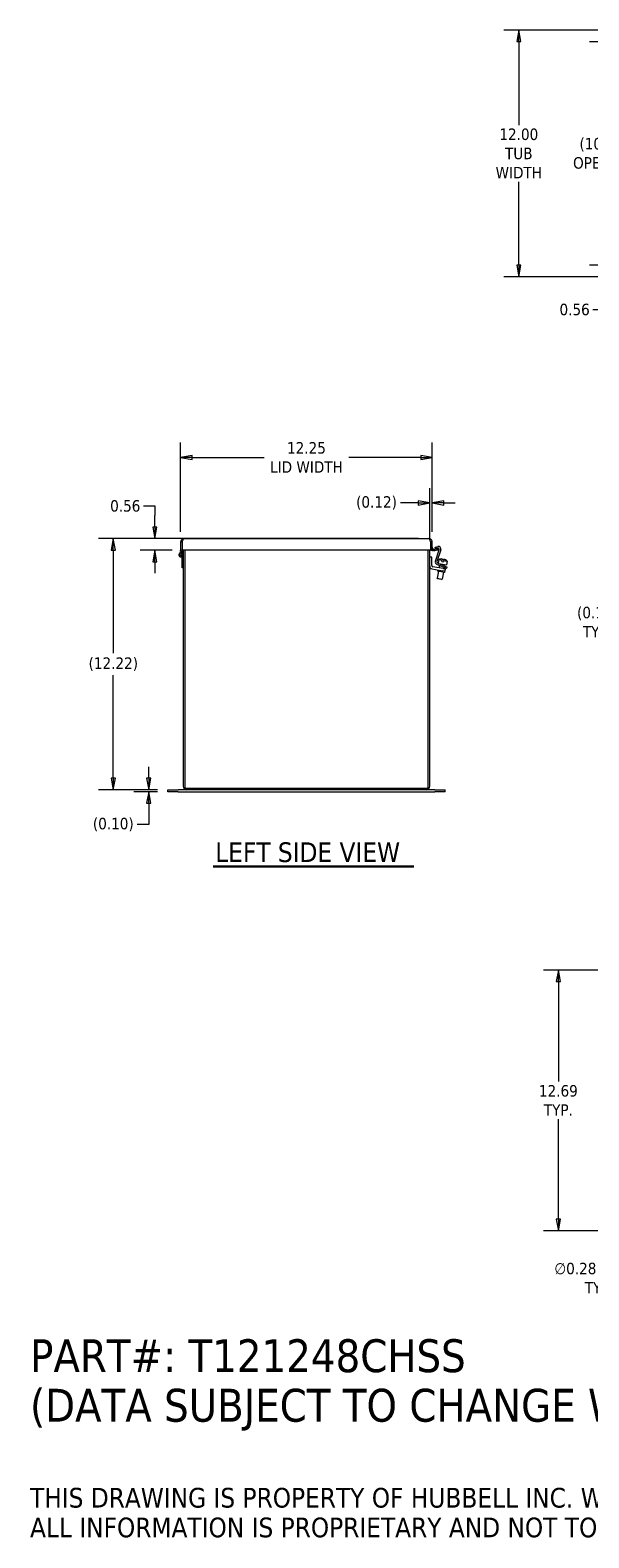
# Model space of a CAD drawing. Header units: inches. Extents: x 4 to 128, y 3 to 83.
# Tile 1 of 8: x 4 to 31, y 3 to 77. Entities that reach past the tile are written whole.
import ezdxf

# ---------------------------------------------------------------- set-up
doc = ezdxf.new("R2010")
doc.units = ezdxf.units.IN
doc.header["$LTSCALE"] = 8
doc.header["$MEASUREMENT"] = 0
doc.layers.get('0').update_dxf_attribs({"lineweight": 0})
for name, color, linetype, lineweight in [('Dimension (ANSI)', 7, 'Continuous', 5), ('Symbol (ANSI)', 7, 'Continuous', 5), ('Visible (ANSI)', 7, 'Continuous', 5)]:
    doc.layers.add(name, color=color, linetype=linetype, lineweight=lineweight)
doc.styles.add('Note Text (WIEGMANN)', font='tahoma.ttf')
doc.styles.add('TAHOMA', font='tahoma.ttf')
doc.styles.add('Text Style168', font='tahoma.ttf')
doc.dimstyles.new('DIMENSIONS (WEIGMANN)', dxfattribs={"dimscale": 8, "dimtxt": 0.07, "dimasz": 0.07, "dimexe": 0.09, "dimexo": 0.0625, "dimgap": 0.02, "dimtad": 0, "dimtih": 1, "dimtoh": 1, "dimrnd": 1e-08, "dimzin": 0, "dimdsep": 46, "dimtxsty": 'TAHOMA', "dimblk": 'Filled-1', "dimcen": 0.09, "dimdle": 0.393701, "dimclrd": 256, "dimclre": 256, "dimclrt": 256, "dimadec": 0, "dimazin": 0, "dimtfac": 0.928571, "dimtofl": 0, "dimtmove": 0, "dimatfit": 3, "dimfxl": 1, "dimtolj": 1, "dimtzin": 0, "dimlwd": -1, "dimlwe": -1, "dimarcsym": 0})

# ---------------------------------------------------------------- blocks, each defined once
blk = doc.blocks.new('Filled-1')
at = {"color": 0}
for p, q in [((0, 0), (-1, 0.18)), ((-1, 0.18), (-1, -0.18)), ((-1, 0), (0, 0)), ((-1, -0.18), (0, 0))]:
    blk.add_line(p, q, dxfattribs=at)
at = {"color": 0, "flags": 128}
blk.add_lwpolyline([(-1, -0.18), (0, 0), (-1, 0.18), (-1, -0.18)], dxfattribs=at)
at = {"color": 0}
blk.add_solid([(-1, -0.18), (0, 0), (-1, 0.18), (-1, -0.18)], dxfattribs=at)
blk = doc.blocks.new('*D7')
at = {"layer": 'Defpoints', "color": 0, "transparency": 16777216}
for p in [(23.745, 55.808), (11.495, 51.687), (23.745, 51.687)]:
    blk.add_point(p, dxfattribs=at)
at = {"layer": 'Dimension (ANSI)', "transparency": 16777216}
for p, q in [((11.495, 52.187), (11.495, 56.528)), ((23.745, 52.187), (23.745, 56.528)), ((12.055, 55.808), (15.562, 55.808)), ((23.185, 55.808), (19.677, 55.808))]:
    blk.add_line(p, q, dxfattribs=at)
at = {"layer": 'Dimension (ANSI)', "transparency": 16777216, "xscale": 0.5600000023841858, "yscale": 0.5600000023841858, "zscale": 0.5600000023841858, "rotation": 180}
blk.add_blockref('Filled-1', (11.495, 55.808), dxfattribs=at)
at = {"layer": 'Dimension (ANSI)', "transparency": 16777216, "xscale": 0.5600000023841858, "yscale": 0.5600000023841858, "zscale": 0.5600000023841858}
blk.add_blockref('Filled-1', (23.745, 55.808), dxfattribs=at)
at = {"layer": 'Dimension (ANSI)', "transparency": 16777216, "insert": (17.62, 55.808), "char_height": 0.56, "attachment_point": 5, "style": 'TAHOMA'}
blk.add_mtext('\\A1;\\fTahoma|b0|i0;\\H0.5600;12.25\\P\\fTahoma|b0|i0;\\H0.5600;LID WIDTH', dxfattribs=at)
blk = doc.blocks.new('*D8')
at = {"layer": 'Defpoints', "color": 0, "transparency": 16777216}
for p in [(34.474, 76.605), (27.955, 64.605), (34.474, 64.605)]:
    blk.add_point(p, dxfattribs=at)
at = {"layer": 'Dimension (ANSI)', "transparency": 16777216}
for p, q in [((33.974, 76.605), (27.235, 76.605)), ((27.955, 76.045), (27.955, 71.984)), ((27.955, 65.165), (27.955, 69.225)), ((33.974, 64.605), (27.235, 64.605))]:
    blk.add_line(p, q, dxfattribs=at)
at = {"layer": 'Dimension (ANSI)', "transparency": 16777216, "xscale": 0.5600000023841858, "yscale": 0.5600000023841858, "zscale": 0.5600000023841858}
for p, rotation in [((27.955, 76.605), 90), ((27.955, 64.605), 270)]:
    blk.add_blockref('Filled-1', p, dxfattribs=dict(at, rotation=rotation))
at = {"layer": 'Dimension (ANSI)', "transparency": 16777216, "insert": (27.955, 70.605), "char_height": 0.56, "attachment_point": 5, "style": 'TAHOMA'}
blk.add_mtext('\\A1;\\fTahoma|b0|i0;\\H0.5600;12.00\\P\\fTahoma|b0|i0;\\H0.5600;TUB\\P\\fTahoma|b0|i0;\\H0.5600;WIDTH', dxfattribs=at)
blk = doc.blocks.new('*D16')
at = {"layer": 'Defpoints', "color": 0, "transparency": 16777216}
for p in [(8.221, 51.855), (23.577, 51.855), (10.87, 39.637)]:
    blk.add_point(p, dxfattribs=at)
at = {"layer": 'Dimension (ANSI)', "transparency": 16777216}
for p, q in [((23.077, 51.855), (7.501, 51.855)), ((8.221, 51.295), (8.221, 46.276)), ((8.221, 40.197), (8.221, 45.216)), ((10.37, 39.637), (7.501, 39.637))]:
    blk.add_line(p, q, dxfattribs=at)
at = {"layer": 'Dimension (ANSI)', "transparency": 16777216, "xscale": 0.5600000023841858, "yscale": 0.5600000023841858, "zscale": 0.5600000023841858}
for p, rotation in [((8.221, 51.855), 90), ((8.221, 39.637), 270)]:
    blk.add_blockref('Filled-1', p, dxfattribs=dict(at, rotation=rotation))
at = {"layer": 'Dimension (ANSI)', "transparency": 16777216, "insert": (8.221, 45.746), "char_height": 0.56, "attachment_point": 5, "style": 'TAHOMA'}
blk.add_mtext('\\A1;(12.22)', dxfattribs=at)
blk = doc.blocks.new('*D17')
at = {"layer": 'Defpoints', "color": 0, "transparency": 16777216}
for p in [(9.942, 39.637), (10.87, 39.637), (10.87, 39.533)]:
    blk.add_point(p, dxfattribs=at)
at = {"layer": 'Dimension (ANSI)', "transparency": 16777216}
for p, q in [((9.942, 40.197), (9.942, 40.757)), ((10.37, 39.637), (9.222, 39.637)), ((10.37, 39.533), (9.222, 39.533)), ((9.942, 38.973), (9.942, 37.938)), ((9.942, 37.938), (9.382, 37.938))]:
    blk.add_line(p, q, dxfattribs=at)
at = {"layer": 'Dimension (ANSI)', "transparency": 16777216, "xscale": 0.5600000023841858, "yscale": 0.5600000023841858, "zscale": 0.5600000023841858}
for p, rotation in [((9.942, 39.637), 270), ((9.942, 39.533), 90)]:
    blk.add_blockref('Filled-1', p, dxfattribs=dict(at, rotation=rotation))
at = {"layer": 'Dimension (ANSI)', "transparency": 16777216, "insert": (8.221, 37.938), "char_height": 0.56, "attachment_point": 5, "style": 'TAHOMA'}
blk.add_mtext('\\A1;(0.10)', dxfattribs=at)
blk = doc.blocks.new('*D18')
at = {"layer": 'Defpoints', "color": 0, "transparency": 16777216}
for p in [(34.243, 51.292), (34.4, 47.794), (34.4, 46.887)]:
    blk.add_point(p, dxfattribs=at)
at = {"layer": 'Dimension (ANSI)', "transparency": 16777216}
for p, q in [((34.243, 50.792), (34.243, 47.074)), ((33.683, 47.794), (32.943, 47.794)), ((34.96, 47.794), (35.52, 47.794))]:
    blk.add_line(p, q, dxfattribs=at)
at = {"layer": 'Dimension (ANSI)', "transparency": 16777216, "xscale": 0.5600000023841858, "yscale": 0.5600000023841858, "zscale": 0.5600000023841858}
blk.add_blockref('Filled-1', (34.243, 47.794), dxfattribs=at)
at = {"layer": 'Dimension (ANSI)', "transparency": 16777216, "xscale": 0.5600000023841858, "yscale": 0.5600000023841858, "zscale": 0.5600000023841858, "rotation": 180}
blk.add_blockref('Filled-1', (34.4, 47.794), dxfattribs=at)
at = {"layer": 'Dimension (ANSI)', "transparency": 16777216, "insert": (31.782, 47.794), "char_height": 0.56, "attachment_point": 5, "style": 'TAHOMA'}
blk.add_mtext('\\A1;\\fTahoma|b0|i0;\\H0.5600;(0.16)\\P\\fTahoma|b0|i0;\\H0.5600;TYP.', dxfattribs=at)
blk = doc.blocks.new('*D19')
at = {"layer": 'Defpoints', "color": 0, "transparency": 16777216}
for p in [(23.745, 53.592), (23.745, 51.687), (23.62, 51.292)]:
    blk.add_point(p, dxfattribs=at)
at = {"layer": 'Dimension (ANSI)', "transparency": 16777216}
for p, q in [((23.62, 51.792), (23.62, 54.312)), ((23.745, 52.187), (23.745, 54.312)), ((23.06, 53.592), (22.192, 53.592)), ((24.305, 53.592), (24.865, 53.592))]:
    blk.add_line(p, q, dxfattribs=at)
at = {"layer": 'Dimension (ANSI)', "transparency": 16777216, "xscale": 0.5600000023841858, "yscale": 0.5600000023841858, "zscale": 0.5600000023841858}
blk.add_blockref('Filled-1', (23.62, 53.592), dxfattribs=at)
at = {"layer": 'Dimension (ANSI)', "transparency": 16777216, "xscale": 0.5600000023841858, "yscale": 0.5600000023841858, "zscale": 0.5600000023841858, "rotation": 180}
blk.add_blockref('Filled-1', (23.745, 53.592), dxfattribs=at)
at = {"layer": 'Dimension (ANSI)', "transparency": 16777216, "insert": (21.031, 53.592), "char_height": 0.56, "attachment_point": 5, "style": 'TAHOMA'}
blk.add_mtext('\\A1;(0.12)', dxfattribs=at)
blk = doc.blocks.new('*D21')
at = {"layer": 'Defpoints', "color": 0, "transparency": 16777216}
for p in [(29.881, 30.857), (36.025, 30.857), (36.025, 18.17)]:
    blk.add_point(p, dxfattribs=at)
at = {"layer": 'Dimension (ANSI)', "transparency": 16777216}
for p, q in [((35.525, 30.857), (29.161, 30.857)), ((29.881, 30.297), (29.881, 25.426)), ((29.881, 18.73), (29.881, 23.601)), ((35.525, 18.17), (29.161, 18.17))]:
    blk.add_line(p, q, dxfattribs=at)
at = {"layer": 'Dimension (ANSI)', "transparency": 16777216, "xscale": 0.5600000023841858, "yscale": 0.5600000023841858, "zscale": 0.5600000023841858}
for p, rotation in [((29.881, 30.857), 90), ((29.881, 18.17), 270)]:
    blk.add_blockref('Filled-1', p, dxfattribs=dict(at, rotation=rotation))
at = {"layer": 'Dimension (ANSI)', "transparency": 16777216, "insert": (29.881, 24.513), "char_height": 0.56, "attachment_point": 5, "style": 'TAHOMA'}
blk.add_mtext('\\A1;\\fTahoma|b0|i0;\\H0.5600;12.69\\P\\fTahoma|b0|i0;\\H0.5600;TYP.', dxfattribs=at)
blk = doc.blocks.new('*D25')
at = {"layer": 'Defpoints', "color": 0, "transparency": 16777216}
for p in [(35.967, 18.041), (36.082, 18.298)]:
    blk.add_point(p, dxfattribs=at)
at = {"layer": 'Dimension (ANSI)', "transparency": 16777216}
for p, q in [((36.025, 17.45), (36.025, 18.89)), ((35.305, 18.17), (36.745, 18.17)), ((34.99, 15.866), (35.738, 17.53)), ((34.257, 15.866), (34.99, 15.866))]:
    blk.add_line(p, q, dxfattribs=at)
at = {"layer": 'Dimension (ANSI)', "transparency": 16777216, "xscale": 0.5600000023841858, "yscale": 0.5600000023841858, "zscale": 0.5600000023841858, "rotation": 65.8049083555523}
blk.add_blockref('Filled-1', (35.967, 18.041), dxfattribs=at)
at = {"layer": 'Dimension (ANSI)', "transparency": 16777216, "insert": (31.871, 15.866), "char_height": 0.56, "attachment_point": 5, "style": 'TAHOMA'}
blk.add_mtext('\\A1;\\fTahoma|b0|i0;\\H0.5600;∅0.281 MTG.\\P\\fTahoma|b0|i0;\\H0.5600;TYP.', dxfattribs=at)
blk = doc.blocks.new('*D26')
at = {"layer": 'Defpoints', "color": 0, "transparency": 16777216}
for p in [(11.662, 51.855), (10.243, 51.292), (11.582, 51.292)]:
    blk.add_point(p, dxfattribs=at)
at = {"layer": 'Dimension (ANSI)', "transparency": 16777216}
for p, q in [((9.683, 53.446), (10.243, 53.446)), ((10.243, 53.446), (10.243, 52.975)), ((10.243, 52.415), (10.243, 52.975)), ((11.162, 51.855), (9.523, 51.855)), ((11.082, 51.292), (9.523, 51.292)), ((10.243, 50.732), (10.243, 50.172))]:
    blk.add_line(p, q, dxfattribs=at)
at = {"layer": 'Dimension (ANSI)', "transparency": 16777216, "xscale": 0.5600000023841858, "yscale": 0.5600000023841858, "zscale": 0.5600000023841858}
for p, rotation in [((10.243, 51.855), 270), ((10.243, 51.292), 90)]:
    blk.add_blockref('Filled-1', p, dxfattribs=dict(at, rotation=rotation))
at = {"layer": 'Dimension (ANSI)', "transparency": 16777216, "insert": (8.803, 53.446), "char_height": 0.56, "attachment_point": 5, "style": 'TAHOMA'}
blk.add_mtext('\\A1;0.56', dxfattribs=at)
blk = doc.blocks.new('*D27')
at = {"layer": 'Defpoints', "color": 0, "transparency": 16777216}
for p in [(32.111, 76.043), (34.474, 76.043), (34.474, 65.166)]:
    blk.add_point(p, dxfattribs=at)
at = {"layer": 'Dimension (ANSI)', "transparency": 16777216}
for p, q in [((33.974, 76.043), (31.391, 76.043)), ((32.111, 75.483), (32.111, 71.536)), ((32.111, 65.726), (32.111, 69.674)), ((33.974, 65.166), (31.391, 65.166))]:
    blk.add_line(p, q, dxfattribs=at)
at = {"layer": 'Dimension (ANSI)', "transparency": 16777216, "xscale": 0.5600000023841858, "yscale": 0.5600000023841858, "zscale": 0.5600000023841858}
for p, rotation in [((32.111, 76.043), 90), ((32.111, 65.166), 270)]:
    blk.add_blockref('Filled-1', p, dxfattribs=dict(at, rotation=rotation))
at = {"layer": 'Dimension (ANSI)', "transparency": 16777216, "insert": (32.111, 70.605), "char_height": 0.56, "attachment_point": 5, "style": 'TAHOMA'}
blk.add_mtext('\\A1;\\fTahoma|b0|i0;\\H0.5600;(10.88)\\P\\fTahoma|b0|i0;\\H0.5600;OPENING', dxfattribs=at)
blk = doc.blocks.new('*D28')
at = {"layer": 'Defpoints', "color": 0, "transparency": 16777216}
for p in [(32.111, 65.166), (34.474, 65.166), (34.474, 64.605)]:
    blk.add_point(p, dxfattribs=at)
at = {"layer": 'Dimension (ANSI)', "transparency": 16777216}
for p, q in [((32.111, 65.726), (32.111, 66.286)), ((33.974, 65.166), (31.391, 65.166)), ((33.974, 64.605), (31.391, 64.605)), ((32.111, 64.045), (32.111, 63.485)), ((32.111, 63.005), (32.111, 63.485)), ((31.551, 63.005), (32.111, 63.005))]:
    blk.add_line(p, q, dxfattribs=at)
at = {"layer": 'Dimension (ANSI)', "transparency": 16777216, "xscale": 0.5600000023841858, "yscale": 0.5600000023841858, "zscale": 0.5600000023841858}
for p, rotation in [((32.111, 65.166), 270), ((32.111, 64.605), 90)]:
    blk.add_blockref('Filled-1', p, dxfattribs=dict(at, rotation=rotation))
at = {"layer": 'Dimension (ANSI)', "transparency": 16777216, "insert": (30.672, 63.005), "char_height": 0.56, "attachment_point": 5, "style": 'TAHOMA'}
blk.add_mtext('\\A1;0.56', dxfattribs=at)

msp = doc.modelspace()

# ---------------------------------------------------------------- linework, layer by layer
at = {"layer": 'Symbol (ANSI)', "lineweight": 30}
msp.add_line((13.0854, 35.89793), (22.84176, 35.89793), dxfattribs=at)
at = {"layer": 'Visible (ANSI)'}
for p, q in [((11.56856, 51.68695), (11.49456, 51.68695)), ((11.49456, 51.68695), (11.49456, 51.2917)), ((11.56856, 51.68695), (11.56856, 51.2917)), ((11.58235, 51.2917), (11.58235, 51.68695)), ((11.66231, 51.8547), (23.57681, 51.8547)), ((23.65677, 51.68695), (23.65677, 51.2917)), ((23.67056, 51.68695), (23.67056, 51.2917)), ((23.67056, 51.68695), (23.74456, 51.68695)), ((23.74456, 51.2917), (23.74456, 51.68695)), ((23.88636, 51.44801), (24.01173, 51.47466)), ((23.90195, 51.37465), (23.88636, 51.44801)), ((24.00699, 51.39697), (23.90195, 51.37465)), ((11.49456, 51.2292), (11.49456, 51.2917)), ((11.56856, 51.2917), (11.49456, 51.2917)), ((11.49456, 51.2292), (11.56856, 51.2292)), ((11.56856, 51.2292), (11.56856, 51.2917)), ((11.56856, 51.14826), (11.56856, 51.2917)), ((11.57733, 50.92695), (11.5735, 50.9894)), ((11.57856, 50.90695), (11.57733, 50.92695)), ((11.61913, 50.92695), (11.57733, 50.92695)), ((11.57856, 50.43695), (11.57856, 50.90695)), ((23.65677, 51.2917), (11.58235, 51.2917)), ((11.61036, 51.2917), (11.61036, 51.06695)), ((11.61036, 51.07001), (11.61913, 50.92695)), ((11.61913, 50.92695), (11.62036, 50.90695)), ((11.62036, 51.2917), (11.62036, 39.8047)), ((11.69436, 51.2917), (11.69436, 39.71095)), ((23.54636, 39.71095), (23.54636, 51.2917)), ((23.62036, 39.8047), (23.62036, 51.2917)), ((23.72536, 50.94945), (23.62036, 50.94945)), ((23.67056, 51.2917), (23.74456, 51.2917)), ((23.72536, 50.54349), (23.72536, 50.94945)), ((23.77861, 51.27666), (23.80494, 51.34581)), ((23.85459, 51.3411), (23.99468, 51.3658)), ((23.85459, 51.3411), (23.8587, 51.31778)), ((23.8587, 51.31778), (23.86744, 51.26822)), ((24.00753, 51.29292), (23.86744, 51.26822)), ((23.89832, 50.7567), (24.08001, 51.31588)), ((24.15776, 51.31247), (23.97305, 50.74398)), ((23.99468, 51.3658), (24.00753, 51.29292)), ((24.00835, 50.66652), (24.35354, 50.52)), ((24.06056, 50.83624), (24.02908, 50.65772)), ((24.05455, 50.64691), (24.43132, 50.58048)), ((24.06056, 50.83624), (24.22529, 50.8072)), ((24.10656, 50.63774), (24.10444, 50.62573)), ((24.14598, 50.8613), (24.14583, 50.86042)), ((24.21426, 50.74466), (24.22529, 50.8072)), ((24.21426, 50.74466), (24.28813, 50.73164)), ((24.23541, 50.86459), (24.22529, 50.8072)), ((24.29915, 50.79417), (24.28813, 50.73164)), ((24.29915, 50.79417), (24.30927, 50.85156)), ((24.29915, 50.79417), (24.46388, 50.76513)), ((24.39203, 50.81701), (24.39218, 50.81788)), ((24.46388, 50.76513), (24.43132, 50.58048)), ((11.62036, 50.43695), (11.57856, 50.43695)), ((23.72448, 50.38416), (24.25159, 50.29122)), ((24.26982, 50.39462), (23.77742, 50.48145)), ((24.32423, 50.45096), (23.96892, 50.60178)), ((24.04074, 50.26442), (23.98067, 49.92375)), ((23.98067, 49.92375), (24.22687, 49.88034)), ((24.00095, 49.89479), (23.98067, 49.92375)), ((24.00539, 50.33463), (23.99445, 50.27259)), ((24.33322, 50.21285), (23.99445, 50.27259)), ((24.09108, 50.54993), (24.06991, 50.42987)), ((24.28694, 50.22101), (24.22687, 49.88034)), ((24.37469, 50.26951), (24.25159, 50.29122)), ((24.26982, 50.39462), (24.39293, 50.37292)), ((24.32726, 50.44968), (24.31611, 50.38646)), ((24.43929, 50.40212), (24.32423, 50.45096)), ((24.34416, 50.27489), (24.33322, 50.21285)), ((24.35276, 50.59433), (24.34062, 50.52548)), ((24.35354, 50.52), (24.4686, 50.47116)), ((24.37469, 50.26951), (24.39293, 50.37292)), ((24.43929, 50.40212), (24.4686, 50.47116)), ((24.19791, 49.86006), (24.00095, 49.89479)), ((24.19791, 49.86006), (24.22687, 49.88034)), ((10.87036, 39.63695), (11.37036, 39.63695)), ((10.87036, 39.53295), (10.87036, 39.63695)), ((11.78811, 39.63695), (11.37036, 39.63695)), ((11.69436, 39.71095), (23.54636, 39.71095)), ((23.45261, 39.63695), (11.78811, 39.63695)), ((23.87036, 39.63695), (23.45261, 39.63695)), ((23.87036, 39.63695), (24.37036, 39.63695)), ((24.37036, 39.53295), (24.37036, 39.63695)), ((11.37036, 39.53295), (10.87036, 39.53295)), ((11.37036, 39.53295), (23.87036, 39.53295)), ((24.37036, 39.53295), (23.87036, 39.53295))]:
    msp.add_line(p, q, dxfattribs=at)
for radius in [0.0582, 0.05]:
    msp.add_circle((11.51036, 51.06695), radius, dxfattribs=at)
for centre, radius, start, end in [((11.65315, 51.7015), 0.08459, 184.8063465, 211.0766053), ((11.78806, 51.7828), 0.24211, 211.0766053, 211.8240275), ((23.45106, 51.7828), 0.24211, 328.1759725, 328.9233947), ((23.58597, 51.7015), 0.08459, 328.9233947, 355.1936535), ((23.83831, 51.43342), 0.09375, 180, 249.1505848), ((24.02009, 51.33535), 0.063, 342, 102), ((24.03793, 51.35141), 0.126, 342, 102), ((11.51036, 51.06695), 0.1, 54.4086647, 0), ((23.83831, 51.43342), 0.16775, 236.0224956, 249.1505848), ((24.01815, 50.71777), 0.126, 162, 247), ((24.03296, 50.72451), 0.063, 162, 247), ((24.20783, 50.49224), 0.3742, 99.514534, 113.1768411), ((24.20783, 50.49224), 0.37336, 85.764404, 99.5600099), ((24.20783, 50.49224), 0.37336, 60.4399901, 74.235596), ((24.20783, 50.49224), 0.3742, 46.8231589, 60.485466), ((23.74636, 50.50825), 0.126, 180, 260), ((23.78836, 50.54349), 0.063, 180, 260), ((11.78811, 39.8047), 0.16775, 180, 270), ((23.45261, 39.8047), 0.16775, 270, 0)]:
    msp.add_arc(centre, radius, start, end, dxfattribs=at)
for points, knots in [([(11.66231, 51.8547), (11.60781, 51.8547), (11.5541, 51.82623), (11.5235, 51.78114), (11.50478, 51.75355), (11.49456, 51.72028), (11.49456, 51.68695)], [0, 0, 0, 0, 0.97460143, 0.97460143, 0.97460143, 1.57079633, 1.57079633, 1.57079633, 1.57079633]), ([(11.60611, 51.76152), (11.59406, 51.75252), (11.58409, 51.74078), (11.57763, 51.72718), (11.57168, 51.71466), (11.56856, 51.70081), (11.56856, 51.68695)], [0.645582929, 0.645582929, 0.645582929, 0.645582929, 1.127197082, 1.127197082, 1.127197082, 1.570796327, 1.570796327, 1.570796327, 1.570796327]), ([(11.58235, 51.68695), (11.59889, 51.74144), (11.61542, 51.79516), (11.63196, 51.82576), (11.64208, 51.84447), (11.65219, 51.8547), (11.66231, 51.8547)], [0, 0, 0, 0, 0.97460143, 0.97460143, 0.97460143, 1.57079633, 1.57079633, 1.57079633, 1.57079633]), ([(23.74456, 51.68695), (23.74456, 51.74144), (23.7161, 51.79516), (23.671, 51.82576), (23.64342, 51.84447), (23.61015, 51.8547), (23.57681, 51.8547)], [0, 0, 0, 0, 0.97460143, 0.97460143, 0.97460143, 1.57079633, 1.57079633, 1.57079633, 1.57079633]), ([(23.57681, 51.8547), (23.59335, 51.8547), (23.60989, 51.82623), (23.62642, 51.78114), (23.63654, 51.75355), (23.64666, 51.72028), (23.65677, 51.68695)], [0, 0, 0, 0, 0.97460143, 0.97460143, 0.97460143, 1.57079633, 1.57079633, 1.57079633, 1.57079633]), ([(23.63301, 51.76152), (23.64506, 51.75252), (23.65503, 51.74078), (23.66149, 51.72718), (23.66744, 51.71466), (23.67056, 51.70081), (23.67056, 51.68695)], [0.645582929, 0.645582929, 0.645582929, 0.645582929, 1.127197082, 1.127197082, 1.127197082, 1.570796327, 1.570796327, 1.570796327, 1.570796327])]:
    msp.add_open_spline(points, degree=3, knots=knots, dxfattribs=at)
for points in [[(23.86744, 51.26822), (23.83779, 51.26299), (23.80674, 51.26594), (23.77861, 51.27666)], [(23.80494, 51.34581), (23.82067, 51.33982), (23.83802, 51.33818), (23.85459, 51.3411)]]:
    msp.add_open_spline(points, degree=3, dxfattribs=at)

# ---------------------------------------------------------------- texts
at = {"layer": 'Symbol (ANSI)', "insert": (13.1814, 36.09681), "char_height": 0.96, "attachment_point": 7, "style": 'Text Style168'}
msp.add_mtext('LEFT SIDE VIEW', dxfattribs=at)
at = {"layer": 'Symbol (ANSI)', "insert": (4.16902, 8.05874), "char_height": 0.8, "width": 47.9507296, "attachment_point": 4, "line_spacing_factor": 0.903846, "style": 'Note Text (WIEGMANN)'}
msp.add_mtext('{\\H2x;PART#: T121248CHSS\\P(DATA SUBJECT TO CHANGE WITHOUT NOTICE)\\H1.2621x; \\H0.79234x;\\P \\H1.165x; \\H0.85836x;\\P\\H0.6x;THIS DRAWING IS PROPERTY OF HUBBELL INC. WIEGMANN\\H1.3159x; \\H0.75993x;\\PALL INFORMATION IS PROPRIETARY AND NOT TO BE DUPLICATED\\H1.0701x; }', dxfattribs=at)

# ---------------------------------------------------------------- dimensions: what is measured, and where the dimension line sits
at = {"layer": 'Dimension (ANSI)'}
for base, p1, p2, angle, text, override, picture, middle in [((27.95491, 64.60462), (34.47366, 76.60462), (34.47366, 64.60462), 270, '\\fTahoma|b0|i0;\\H0.5600;<>\\P\\fTahoma|b0|i0;\\H0.5600;TUB\\P\\fTahoma|b0|i0;\\H0.5600;WIDTH', {"dimgap": 0.02, "dimdec": 2, "dimtol": 0, "dimlim": 0, "dimtp": 0, "dimtm": 0, "dimtdec": 2, "dimatfit": 1}, '*D8', (27.95491, 70.60462)), ((32.11146, 76.04312), (34.47366, 65.16612), (34.47366, 76.04312), 270, '\\fTahoma|b0|i0;\\H0.5600;(<>)\\P\\fTahoma|b0|i0;\\H0.5600;OPENING', {"dimgap": 0.02, "dimdec": 2, "dimtol": 0, "dimlim": 0, "dimtp": 0, "dimtm": 0, "dimtdec": 2, "dimatfit": 1}, '*D27', (32.11146, 70.60462)), ((23.74456, 55.80774), (11.49456, 51.68695), (23.74456, 51.68695), 180, '\\fTahoma|b0|i0;\\H0.5600;<>\\P\\fTahoma|b0|i0;\\H0.5600;LID WIDTH', {"dimgap": 0.02, "dimtih": 0, "dimtoh": 0, "dimdec": 2, "dimtol": 0, "dimlim": 0, "dimtp": 0, "dimtm": 0, "dimtdec": 2, "dimatfit": 1}, '*D7', (17.61956, 55.80774)), ((8.22075, 51.8547), (10.87036, 39.63695), (23.57681, 51.8547), 90, '(<>)', {"dimgap": 0.02, "dimdec": 2, "dimtol": 0, "dimlim": 0, "dimtp": 0, "dimtm": 0, "dimtdec": 2, "dimatfit": 1}, '*D16', (8.22075, 45.74582)), ((9.94229, 39.63695), (10.87036, 39.53295), (10.87036, 39.63695), 270, '(<>)', {"dimgap": 0.02, "dimdec": 2, "dimtol": 0, "dimlim": 0, "dimtp": 0, "dimtm": 0, "dimtdec": 2, "dimatfit": 1}, '*D17', (8.22075, 37.93816)), ((29.88058, 30.85704), (36.02466, 18.16954), (36.02466, 30.85704), 90, '\\fTahoma|b0|i0;\\H0.5600;<>\\P\\fTahoma|b0|i0;\\H0.5600;TYP.', {"dimgap": 0.02, "dimdec": 2, "dimtol": 0, "dimlim": 0, "dimtp": 0, "dimtm": 0, "dimtdec": 2, "dimatfit": 1}, '*D21', (29.88058, 24.51329))]:
    dim = msp.add_linear_dim(base=base, p1=p1, p2=p2, angle=angle, text=text, dimstyle='DIMENSIONS (WEIGMANN)', override=override, dxfattribs=at)
    dim.commit()
    dim.dimension.update_dxf_attribs({"geometry": picture, "text_midpoint": middle, "dimtype": 160})
for base, p1, p2, angle, picture, middle in [((32.11146, 65.16612), (34.47366, 64.60462), (34.47366, 65.16612), 90, '*D28', (32.07865, 63.00521)), ((10.24255, 51.2917), (11.66231, 51.8547), (11.58235, 51.2917), 270, '*D26', (10.20987, 53.44588))]:
    dim = msp.add_linear_dim(base=base, p1=p1, p2=p2, angle=angle, dimstyle='DIMENSIONS (WEIGMANN)', override={"dimgap": 0.02, "dimdec": 2, "dimtol": 0, "dimlim": 0, "dimtp": 0, "dimtm": 0, "dimtdec": 2, "dimtmove": 1, "dimatfit": 1}, dxfattribs=at)
    dim.commit()
    dim.dimension.update_dxf_attribs({"geometry": picture, "text_midpoint": middle, "dimtype": 160})
for base, p1, p2, text, override, picture, middle in [((23.74456, 53.59229), (23.62036, 51.2917), (23.74456, 51.68695), '(<>)', {"dimgap": 0.02, "dimtih": 0, "dimtoh": 0, "dimdec": 2, "dimtol": 0, "dimlim": 0, "dimtp": 0, "dimtm": 0, "dimtdec": 2, "dimatfit": 1}, '*D19', (21.03087, 53.59229)), ((34.39966, 47.79362), (34.24341, 51.2917), (34.39966, 46.88673), '\\fTahoma|b0|i0;\\H0.5600;(<>)\\P\\fTahoma|b0|i0;\\H0.5600;TYP.', {"dimgap": 0.02, "dimtih": 0, "dimtoh": 0, "dimdec": 2, "dimse2": 1, "dimtol": 0, "dimlim": 0, "dimtp": 0, "dimtm": 0, "dimtdec": 2, "dimatfit": 1}, '*D18', (31.78153, 47.79362))]:
    dim = msp.add_linear_dim(base=base, p1=p1, p2=p2, text=text, dimstyle='DIMENSIONS (WEIGMANN)', override=override, dxfattribs=at)
    dim.commit()
    dim.dimension.update_dxf_attribs({"geometry": picture, "text_midpoint": middle, "dimtype": 160})
dim = msp.add_diameter_dim_2p(p1=(36.0823, 18.29781), p2=(35.96703, 18.04127), text='\\fTahoma|b0|i0;\\H0.5600;<> MTG.\\P\\fTahoma|b0|i0;\\H0.5600;TYP.', dimstyle='DIMENSIONS (WEIGMANN)', override={"dimgap": 0.02, "dimdec": 3, "dimlfac": 1, "dimtol": 0, "dimlim": 0, "dimtp": 0, "dimtm": 0, "dimtdec": 3}, dxfattribs=at)
dim.commit()
dim.dimension.update_dxf_attribs({"geometry": '*D25', "text_midpoint": (31.8711, 15.86586), "dimtype": 163})

doc.saveas('drawing.dxf')
